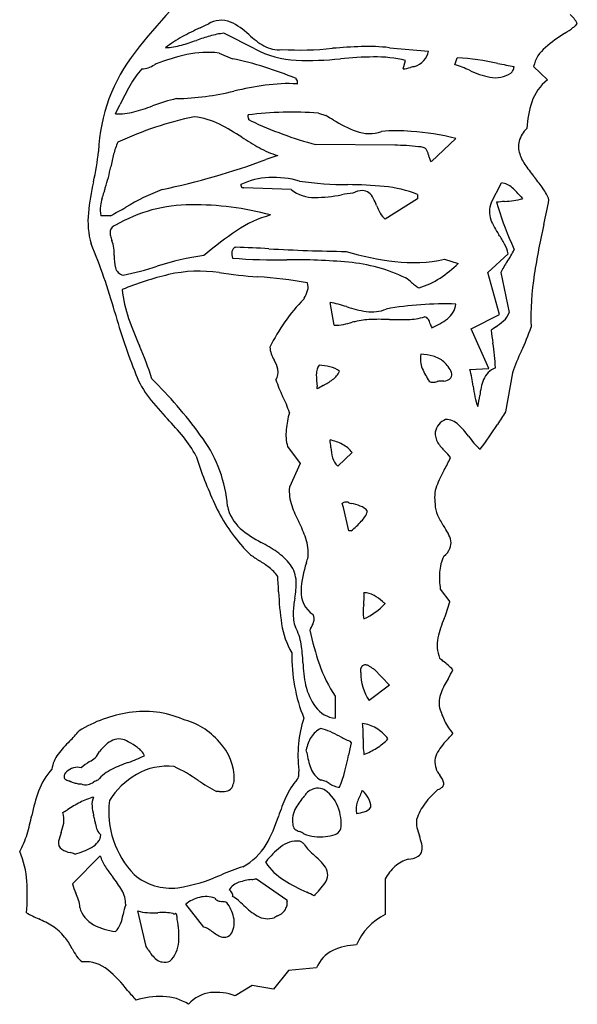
# Model space of a CAD drawing. Extents: x -0.05 to 3.4, y 0.34 to 8.09.
# Tile 1 of 2: x 0.43 to 3.35, y 0.34 to 5.49. Entities that reach past the tile are written whole.
import ezdxf

# ---------------------------------------------------------------- set-up
doc = ezdxf.new("R2010")
doc.units = 0

msp = doc.modelspace()

# ---------------------------------------------------------------- linework, layer by layer
at = {"color": 7, "linetype": 'CONTINUOUS'}
for p, q in [((1.662617, 5.334522), (1.501785, 5.415861)), ((1.475904, 5.312337), (1.546153, 5.28276)), ((2.36695, 5.340068), (2.572149, 5.321581)), ((2.439046, 5.229149), (2.451987, 5.273517)), ((2.708949, 5.251332), (2.721889, 5.286457)), ((1.884453, 5.149657), (1.88561, 5.150812)), ((1.995372, 4.998068), (2.034194, 4.985128)), ((1.641831, 4.958309), (1.63119, 4.962944)), ((2.714494, 4.864967), (2.587168, 4.74596)), ((2.394679, 4.829842), (1.982432, 4.833539)), ((1.782778, 4.776232), (1.720833, 4.755099)), ((2.899358, 4.528514), (2.952968, 4.633886)), ((1.853026, 4.598763), (1.605308, 4.608006)), ((2.51484, 4.550697), (2.344765, 4.443476)), ((2.51484, 4.572881), (2.51484, 4.550697)), ((0.908371, 4.461962), (0.858457, 4.461962)), ((3.005303, 4.319032), (3.019519, 4.284493)), ((1.404247, 4.259442), (1.396413, 4.253067)), ((2.655337, 4.234579), (2.727435, 4.212396)), ((2.882721, 4.164331), (2.988093, 4.26231)), ((2.943725, 3.946192), (2.882721, 4.164331)), ((2.949271, 4.164331), (2.993639, 3.955435)), ((1.922022, 4.030543), (1.919578, 4.025683)), ((2.078561, 3.888883), (2.056378, 4.009046)), ((2.793986, 3.870397), (2.943725, 3.946192)), ((2.198954, 3.910836), (2.198722, 3.911067)), ((2.886418, 3.663349), (2.793986, 3.870397)), ((2.78844, 3.657803), (2.886418, 3.663349)), ((1.141481, 3.591917), (1.124662, 3.609739)), ((1.83454, 3.2548), (1.901092, 3.166064)), ((2.172842, 3.223372), (2.097047, 3.153124)), ((1.901092, 3.166064), (1.843783, 3.042206)), ((2.126394, 2.937296), (2.119232, 2.957168)), ((2.154356, 2.814822), (2.126394, 2.937296)), ((2.167296, 2.814822), (2.154356, 2.814822)), ((2.21744, 2.073517), (2.217208, 2.095701)), ((2.287457, 2.092003), (2.36695, 2.006967)), ((2.36695, 2.006967), (2.261576, 1.927475)), ((2.084107, 1.949658), (2.084107, 1.835043)), ((1.000803, 1.711183), (1.001539, 1.710794)), ((2.159901, 1.714881), (2.167296, 1.705637)), ((2.223447, 1.45193), (2.226453, 1.457919)), ((1.921503, 1.426854), (1.9242, 1.429958)), ((0.708718, 0.969878), (0.85476, 1.115921)), ((1.719, 1.082183), (1.721804, 1.085477)), ((1.719925, 1.080796), (1.719, 1.082183)), ((1.67186, 0.99576), (1.830843, 0.88484)), ((1.095083, 0.640819), (1.050717, 0.827532)), ((1.396413, 0.742494), (1.302132, 0.862657))]:
    msp.add_line(p, q, dxfattribs=at)
for centre, radius, start, end in [((-0.183401, 8.765788), 3.669972, 295.154537, 295.881732), ((1.487772, 5.350399), 0.132942, 68.637848, 121.355536), ((1.383713, 5.151002), 0.357371, 46.088902, 64.742527), ((2.069962, 3.935269), 1.660317, 114.685173, 118.242039), ((1.550471, 4.978285), 0.440276, 96.348793, 106.112729), ((1.952914, 5.757872), 0.474716, 227.395792, 239.317447), ((1.562418, 4.882028), 0.586095, 118.327998, 128.600892), ((1.172966, 5.740392), 0.40103, 273.401194, 285.395988), ((0.975561, 6.449325), 1.136933, 285.502192, 289.651099), ((1.781184, 4.184397), 1.267009, 106.172603, 109.516606), ((1.572599, 4.142806), 1.190926, 102.875785, 110.946568), ((1.416773, 4.810611), 0.505198, 83.27838, 102.524726), ((1.899806, 5.771214), 0.496949, 241.491455, 267.666643), ((1.785305, 5.478155), 0.148637, 239.861364, 277.600116), ((1.90046, 6.91133), 1.583389, 266.542294, 276.129615), ((2.32914, 2.335836), 3.012366, 92.073576, 94.943944), ((2.254869, 4.421509), 0.925372, 83.043234, 92.150528), ((2.478385, 5.339781), 0.095514, 315.490188, 349.015012), ((0.989064, 5.530235), 0.316867, 291.620736, 298.085652), ((1.807781, 3.936457), 1.474946, 116.622343, 116.996828), ((1.124157, 3.339819), 1.98824, 67.690625, 77.745994), ((1.942437, 6.874736), 1.601293, 267.750097, 276.040387), ((2.317324, 3.093901), 2.198142, 90.864417, 95.387446), ((2.295364, 4.614968), 0.676918, 76.621859, 90.948199), ((2.461156, 5.351335), 0.115964, 289.597118, 317.386993), ((2.534216, 4.674692), 0.602533, 65.301007, 73.142197), ((2.667873, 4.081359), 1.206308, 77.215992, 87.433534), ((3.41778, 7.631359), 2.422235, 258.498448, 260.53652), ((1.423121, 4.908978), 0.474515, 137.566464, 150.679744), ((1.071507, 5.322628), 0.09349, 270.853788, 291.530328), ((2.416042, 5.444155), 0.216233, 276.107038, 286.296905), ((2.559423, 4.936855), 0.310955, 101.007263, 105.424221), ((2.985473, 5.635558), 0.459066, 244.24315, 258.288445), ((2.920453, 5.339971), 0.156477, 259.631295, 301.788138), ((2.96554, 5.245133), 0.053397, 314.373682, 334.447902), ((2.946898, 5.252343), 0.073342, 335.64782, 351.963022), ((1.836411, 4.322079), 0.830192, 86.602533, 98.278696), ((1.880376, 5.179804), 0.001575, 201.200095, 221.017523), ((1.903047, 5.197169), 0.030129, 217.635945, 219.666913), ((1.854318, 5.155799), 0.033797, 20.377568, 40.922254), ((1.865351, 5.160329), 0.021881, 330.809404, 379.317104), ((2.36119, 4.377743), 1.552559, 150.538861, 154.633011), ((1.222987, 6.460447), 1.386933, 271.284062, 283.810639), ((2.057228, 2.840552), 2.328082, 98.406519, 102.481653), ((1.431514, 4.251053), 0.841726, 102.170032, 111.172296), ((-1.724968, 6.34426), 2.982221, 333.086457, 334.126941), ((0.949795, 5.301354), 0.307376, 267.101389, 285.234924), ((0.755662, 6.025712), 1.057296, 285.070487, 290.590899), ((1.857846, 3.146137), 1.85703, 85.752971, 97.125549), ((1.736532, 3.14398), 1.876582, 101.995931, 114.874139), ((1.298845, 4.579903), 0.40251, 63.528105, 83.200624), ((1.646966, 4.98291), 0.020352, 163.102658, 190.310616), ((1.659312, 4.98624), 0.033112, 192.157232, 205.350919), ((1.60123, 4.958929), 0.031071, 15.991401, 25.005335), ((1.62235, 4.96504), 0.009085, 346.658195, 375.635851), ((2.509151, 6.798669), 2.034495, 244.766563, 254.995542), ((1.41645, 3.850206), 1.292151, 59.379782, 61.440312), ((2.413494, 5.500639), 0.636226, 237.814515, 249.772968), ((0.964219, 3.920093), 1.142316, 56.45631, 63.256011), ((2.261282, 5.085686), 0.194238, 249.584056, 289.333066), ((2.401282, 4.135951), 0.770179, 84.096314, 95.640349), ((2.427468, 3.810475), 1.092857, 74.773326, 87.218557), ((1.287096, 4.689166), 0.374543, 155.164496, 165.455688), ((2.422711, 6.143085), 1.516446, 236.938554, 240.903943), ((1.938281, 5.273705), 0.52121, 240.963221, 252.641442), ((2.402045, 3.871477), 0.958394, 82.976695, 90.440383), ((2.520514, 4.742813), 0.079876, 72.777891, 90.920081), ((2.533826, 4.786541), 0.034168, 43.237126, 72.389784), ((2.528846, 4.783721), 0.039751, 18.710982, 41.281252), ((2.425578, 4.748325), 0.148917, 12.26793, 18.864061), ((2.04995, 4.490916), 1.162736, 165.439846, 168.79416), ((0.380126, 8.388355), 3.872731, 281.893541, 290.254556), ((2.762872, 4.82282), 0.196507, 192.596035, 198.050709), ((2.654091, 4.787768), 0.08222, 198.315117, 212.643284), ((0.209091, 4.843507), 0.711647, 340.675126, 349.750156), ((1.747854, 4.303455), 0.357654, 91.846366, 116.098124), ((1.764341, 4.176628), 0.485104, 74.081089, 93.31014), ((2.143962, 6.241247), 1.617027, 261.229177, 270.21382), ((2.939436, 4.530453), 0.104314, 47.530275, 82.546457), ((1.109614, 4.496195), 0.251795, 157.890608, 165.280806), ((0.839027, 4.607652), 0.04087, 335.900818, 344.664403), ((0.756502, 4.626673), 0.125536, 346.253701, 351.448392), ((1.591281, 3.512313), 1.162303, 110.814054, 121.24156), ((1.57071, 4.617273), 0.021135, 0.433588, 20.40819), ((1.609897, 4.617739), 0.018055, 180.971648, 191.816284), ((1.597354, 4.615203), 0.005259, 192.757619, 227.27417), ((1.600146, 4.618948), 0.009916, 230.106943, 255.96607), ((1.608609, 4.649217), 0.041343, 254.759598, 265.420605), ((1.973889, 4.753965), 0.196712, 232.090483, 270.927417), ((2.130226, 2.397062), 2.227256, 84.598602, 89.491376), ((2.230151, 4.477803), 0.11565, 91.846591, 117.617693), ((2.22654, 4.539941), 0.053452, 51.398317, 90.124578), ((2.199218, 4.51028), 0.093722, 27.2469, 49.658055), ((2.283052, 3.985972), 0.631021, 68.449421, 84.832801), ((2.745792, 4.305782), 0.400886, 39.419281, 48.796572), ((1.128898, 4.471393), 0.276895, 162.800744, 171.362936), ((0.689412, 4.605995), 0.182744, 343.230912, 344.847772), ((0.851453, 4.562148), 0.014876, 344.7206, 350.160157), ((0.865421, 4.559856), 0.000733, 340.038853, 385.433041), ((1.972599, 5.305541), 0.748275, 270.342576, 281.111979), ((2.376208, 3.049479), 1.543764, 97.431397, 99.673195), ((1.928543, 4.365352), 0.400745, 22.04489, 27.951006), ((4.712971, 5.066519), 1.8641, 196.656337, 203.640134), ((3.057329, 3.387018), 1.152575, 94.407396, 96.488322), ((2.897106, 5.496922), 0.963405, 274.265134, 277.173541), ((2.980933, 4.833808), 0.295014, 277.102714, 286.331052), ((4.132666, 5.490427), 1.423159, 220.808768, 221.323741), ((0.959681, 4.494152), 0.106219, 169.79245, 197.641265), ((-0.322733, 6.792004), 2.635282, 297.850237, 299.838122), ((1.327578, 3.739203), 0.779376, 89.849154, 120.309389), ((1.351562, 3.028057), 1.490681, 74.66439, 90.843), ((2.67572, 4.667624), 0.405258, 202.007131, 208.296628), ((3.009448, 4.482062), 0.119489, 157.123002, 200.111514), ((1.903149, 3.890993), 0.595818, 105.312229, 124.355795), ((2.413313, 4.525306), 0.106747, 207.80237, 230.047805), ((3.237395, 4.574612), 0.365459, 201.448602, 215.454169), ((0.974677, 4.373962), 0.068836, 176.789783, 194.959758), ((0.9405, 4.375414), 0.034635, 142.158201, 176.021665), ((0.95484, 4.36165), 0.054442, 112.220731, 139.97628), ((2.680559, 2.746309), 1.979531, 124.234525, 130.147283), ((1.193426, 4.429498), 0.29452, 194.412154, 199.234372), ((0.71485, 4.258499), 0.213707, 8.98825, 20.251774), ((2.429629, 4.019828), 0.614559, 28.57233, 33.903543), ((0.549891, 4.254176), 0.377928, 359.947221, 365.726681), ((1.621837, 4.262947), 0.07905, 171.724048, 196.780706), ((1.576083, 4.269519), 0.032827, 142.464906, 171.580131), ((1.567194, 4.275322), 0.022258, 96.592866, 140.37015), ((0.808855, -13.413016), 17.726568, 86.99973, 87.556414), ((2.224472, 12.531582), 8.25675, 266.613077, 269.423638), ((2.590582, 5.795847), 1.58555, 253.54346, 262.936309), ((2.811003, 4.226901), 0.180595, 11.307177, 28.745222), ((2.635876, 4.465235), 0.424087, 324.953031, 334.773929), ((1.162365, 4.246148), 0.234672, 178.124505, 193.933188), ((1.559129, 2.979465), 1.283955, 97.28068, 108.447491), ((1.789347, 7.392148), 3.161391, 265.588089, 270.734677), ((1.876375, 1.24164), 2.989739, 84.688089, 90.891019), ((2.49011, 4.978372), 0.761924, 262.874845, 282.524387), ((3.337937, 3.974019), 0.432758, 145.086381, 153.911068), ((0.984804, 4.202188), 0.05175, 194.030942, 258.991561), ((0.649617, 5.774891), 1.655772, 281.330465, 287.693245), ((1.371285, 3.469177), 0.702982, 81.441321, 103.075886), ((2.076156, 3.351826), 0.870127, 64.410105, 84.922963), ((2.249585, 4.713743), 0.692596, 303.491335, 313.62539), ((1.575902, 2.610829), 1.585376, 103.260855, 112.493312), ((1.864338, 6.84168), 2.705379, 261.745045, 266.065093), ((1.552197, 2.047435), 2.099057, 79.407137, 86.545257), ((2.324591, 3.938412), 0.235603, 47.826507, 57.266946), ((2.405667, 4.476309), 0.408457, 286.58196, 303.610715), ((1.648963, 4.148533), 0.68349, 186.12581, 199.140404), ((1.712854, 4.144149), 0.238029, 331.492255, 342.08557), ((1.88819, 4.089204), 0.054318, 340.342765, 383.336586), ((2.764052, 4.436672), 0.428801, 229.006319, 232.478178), ((2.561006, 4.170545), 0.094067, 231.839866, 245.659564), ((2.603774, 3.354376), 0.958529, 135.544757, 154.019878), ((1.917523, 3.303942), 0.718646, 71.757207, 78.85938), ((2.340602, 4.571275), 0.617452, 251.285522, 261.220799), ((2.275263, 4.153937), 0.195034, 261.478274, 292.631039), ((2.649805, 2.334769), 1.666288, 87.775107, 100.354467), ((2.601994, 4.01374), 0.11336, 307.089886, 352.936849), ((2.847355, 4.568267), 1.95326, 199.245921, 203.721299), ((2.287433, 3.483491), 0.436408, 90.991089, 101.697376), ((2.314823, 2.30377), 1.616442, 88.14659, 91.238541), ((2.415622, 5.282556), 1.364053, 267.961576, 272.051373), ((2.455836, 4.242955), 0.323693, 271.524821, 286.905772), ((2.547182, 3.90498), 0.028408, 31.998326, 84.378913), ((2.492357, 3.874023), 0.09135, 14.016207, 30.242706), ((2.464314, 4.184199), 0.332438, 291.988512, 308.301206), ((2.713452, 4.189716), 0.373787, 303.899076, 312.146107), ((2.891241, 3.994109), 0.109458, 311.851725, 339.30912), ((2.075265, 4.149459), 0.260597, 270.72472, 281.455018), ((1.977122, 4.64142), 0.762251, 281.341165, 284.878096), ((2.394338, 3.056899), 0.876281, 102.899067, 104.641512), ((2.781061, 3.954745), 0.208478, 196.324208, 199.429449), ((2.636418, 3.903485), 0.055021, 199.19345, 210.0374), ((3.279302, 3.365854), 0.625711, 124.830695, 127.388731), ((4.49701, 4.051062), 1.608682, 186.713367, 189.111681), ((-0.406318, 3.127707), 1.605072, 17.476715, 24.076052), ((1.839276, 3.775793), 0.09718, 180.899297, 201.716088), ((2.085076, 3.648752), 0.836666, 1.252927, 10.158165), ((2.026801, 3.850825), 0.299159, 201.777528, 208.566008), ((1.605281, 3.615054), 0.18387, 13.842394, 30.283689), ((2.658585, 3.712727), 0.129459, 169.060821, 202.642843), ((2.530212, 3.511444), 0.225853, 73.139522, 89.678855), ((2.554399, 3.579965), 0.153298, 50.629921, 74.363034), ((1.709312, 3.644613), 0.075884, 327.81485, 370.963499), ((2.112454, 3.628672), 0.127617, 166.267383, 179.036384), ((2.036359, 3.648036), 0.049106, 139.409361, 167.13826), ((1.969673, 3.267098), 0.413934, 77.941765, 85.927626), ((2.030508, 3.551278), 0.123316, 52.081551, 78.000188), ((2.843069, 3.788621), 0.328943, 202.472193, 215.672048), ((2.472838, 3.516035), 0.255449, 37.848677, 45.576781), ((2.595371, 3.608703), 0.101854, 19.445047, 38.979467), ((2.194433, 3.500577), 0.614462, 6.591544, 14.825528), ((2.968127, 3.557844), 0.118724, 113.102645, 156.645263), ((2.298912, 3.768711), 0.550534, 197.387545, 207.062946), ((2.456938, 3.627819), 0.472093, 179.636043, 187.153303), ((1.835517, 3.925165), 0.396945, 297.694374, 306.243521), ((2.003404, 3.697126), 0.113772, 305.950387, 334.731127), ((2.646602, 3.653265), 0.05669, 275.09875, 317.492569), ((2.663452, 3.631676), 0.030024, 326.168741, 381.356517), ((3.146374, 3.494736), 0.307647, 159.015613, 174.809014), ((-0.526748, 1.926297), 2.357388, 35.506013, 44.955146), ((0.471776, 3.409006), 1.525162, 5.535544, 6.022787), ((2.311519, 3.038256), 0.609654, 118.566103, 121.847781), ((2.594318, 3.624929), 0.033653, 236.709455, 272.095386), ((2.590341, 3.701455), 0.110279, 272.706345, 283.871099), ((2.654173, 3.430663), 0.167945, 96.93568, 102.865157), ((2.640873, 3.539158), 0.058638, 79.419609, 96.836691), ((3.739577, 3.692726), 0.942621, 187.412866, 190.881059), ((1.318436, 3.267777), 0.550497, 17.385786, 27.062789), ((3.068155, 3.562655), 0.258719, 190.662337, 202.48845), ((2.399116, 3.573586), 0.443814, 345.664238, 353.399439), ((2.312978, 3.299287), 0.487676, 164.175988, 174.712586), ((0.827231, 2.890617), 0.695111, 4.423375, 35.61866), ((2.070485, 3.318699), 0.244445, 174.005589, 195.153509), ((1.636492, 3.216588), 0.426242, 4.559873, 9.907119), ((2.008291, 3.055114), 0.239683, 61.803186, 78.426418), ((2.357191, 3.269244), 0.296401, 183.630604, 194.198762), ((2.049629, 3.128419), 0.155556, 37.619284, 62.464412), ((2.150842, 3.217058), 0.083555, 194.214289, 229.922367), ((2.086819, 3.024594), 0.243674, 175.855138, 198.743119), ((1.728992, 2.985763), 0.212813, 191.254665, 228.1885), ((2.463333, 3.158806), 0.643375, 199.287421, 207.566267), ((2.130797, 2.947797), 0.014885, 114.094958, 140.982666), ((2.141099, 2.928637), 0.036616, 101.145882, 116.572007), ((2.140545, 2.933621), 0.031621, 82.434346, 101.906197), ((2.142293, 2.94589), 0.019229, 51.147401, 82.78552), ((2.317586, 3.625667), 0.684548, 256.204979, 257.333926), ((2.104909, 2.649287), 0.314774, 69.530738, 78.533231), ((2.190583, 2.87224), 0.075972, 35.629296, 71.26289), ((2.125832, 2.958311), 0.133233, 315.104371, 341.709032), ((1.331457, 2.567456), 0.633668, 19.113892, 27.603762), ((1.804573, 3.256007), 0.57115, 309.425578, 316.696035), ((1.955528, 3.262967), 0.570676, 229.791151, 243.038974), ((1.273607, 1.966532), 0.894252, 55.613077, 61.756005), ((1.7025, 2.698609), 0.240147, 355.082668, 378.535275), ((1.602362, 2.448225), 0.311066, 37.444949, 55.47531), ((0.079789, 3.1955), 1.932544, 343.52946, 344.468418), ((1.719616, 2.543546), 0.160079, 2.617126, 35.874073), ((2.434563, 2.47519), 0.530331, 161.030575, 176.999372), ((1.455583, 2.541351), 0.424051, 349.229317, 361.28422), ((2.049475, 2.496011), 0.144682, 177.250619, 235.556285), ((2.097456, 2.469648), 0.1381, 356.625362, 369.024434), ((2.2328, 2.384294), 0.107021, 59.8174, 89.439639), ((2.126163, 2.206183), 0.314609, 49.40286, 59.337679), ((2.443212, 2.362368), 0.579693, 170.092844, 177.496091), ((2.632975, 2.379044), 0.403732, 172.69781, 178.163249), ((1.763209, 2.488236), 0.472864, 352.969517, 356.761005), ((2.095694, 2.664411), 0.3393, 294.027295, 317.229043), ((2.949221, 3.206263), 0.98069, 230.912544, 231.949361), ((2.082986, 2.379556), 0.219064, 177.871415, 198.473391), ((1.920252, 2.353189), 0.052899, 343.036171, 386.38029), ((2.355447, 2.387774), 0.126067, 178.086136, 195.298584), ((1.813486, 2.387567), 0.16506, 328.829586, 342.435536), ((1.6544, 2.1848), 0.253906, 8.551041, 29.581474), ((3.45751, 2.618739), 1.540824, 192.115184, 199.03258), ((2.607296, 1.940445), 0.746109, 151.002829, 151.596412), ((1.051873, 2.091748), 0.863574, 2.283805, 8.71208), ((2.586988, 2.14503), 0.672491, 181.607827, 191.847098), ((2.685386, 2.353954), 0.724563, 199.149939, 213.916594), ((2.247536, 2.084591), 0.032299, 124.129996, 159.880793), ((2.240116, 2.092886), 0.021322, 79.302592, 120.128699), ((2.234803, 2.064648), 0.050055, 60.603245, 79.326535), ((2.474721, 2.071581), 0.257289, 179.568837, 214.062312), ((2.174525, 1.953708), 0.176309, 55.850516, 61.233267), ((2.366366, 2.237644), 0.166361, 236.06591, 239.299699), ((2.29251, 2.112031), 0.020655, 237.563143, 255.840155), ((2.242047, 2.082627), 0.322235, 193.579783, 215.836342), ((2.09864, 1.980515), 0.146196, 216.298478, 264.295066), ((2.208776, 1.641972), 0.166283, 57.890097, 83.897651), ((1.821797, 1.748755), 0.408871, 357.12417, 368.234049), ((2.06231, 1.671372), 0.122593, 116.133691, 148.362036), ((1.94693, 1.522929), 0.26569, 65.546705, 76.642408), ((1.67024, 0.907843), 0.940143, 62.394077, 65.71402), ((2.175719, 1.582152), 0.234553, 38.392644, 58.817514), ((0.976044, 1.598745), 0.133754, 114.589578, 132.676423), ((0.95238, 1.643857), 0.082931, 54.274761, 112.691825), ((0.839551, 1.385639), 0.363271, 54.612487, 63.518183), ((2.104307, 1.641043), 0.174298, 147.115357, 170.265383), ((2.524304, 2.538655), 0.900773, 242.321861, 246.137407), ((4.51066, 1.158961), 2.406285, 166.868514, 168.405622), ((2.695668, 1.706922), 0.466003, 177.377902, 187.681674), ((2.153518, 1.915988), 0.279031, 301.706309, 317.595735), ((0.751555, 1.707815), 0.109856, 313.62502, 334.931314), ((1.127223, 1.430984), 0.359578, 132.26657, 140.175976), ((0.989309, 1.594367), 0.106387, 24.85628, 55.266753), ((-0.122011, 1.288008), 2.089832, 10.113245, 10.5464), ((2.334593, 1.712134), 0.403314, 188.148206, 200.131572), ((2.03432, 2.115907), 0.511772, 292.946669, 301.296239), ((0.943513, 1.366419), 0.28142, 120.844591, 132.074963), ((0.7087, 1.763345), 0.179767, 300.236898, 311.30082), ((1.223849, 0.948052), 0.692665, 108.748582, 116.333377), ((0.778587, 2.25987), 0.692659, 288.748261, 296.332827), ((1.304408, 1.790381), 0.861835, 338.502815, 350.12526), ((0.696404, 1.528959), 0.031359, 125.463792, 183.687019), ((0.743548, 1.48079), 0.0985, 106.708388, 131.554195), ((0.735331, 1.51907), 0.059556, 70.783965, 109.726879), ((1.030254, 1.34311), 0.252732, 116.727805, 138.209945), ((2.066658, 1.614108), 0.118009, 200.218826, 240.368847), ((0.684787, 1.532158), 0.020357, 194.847362, 238.550632), ((0.708218, 1.569266), 0.064241, 237.990752, 260.09224), ((0.695551, 1.502542), 0.0038, 64.877851, 105.173188), ((0.698776, 1.510999), 0.006383, 228.616401, 253.592891), ((0.762072, 1.66646), 0.174205, 248.05642, 253.426115), ((0.784974, 1.733673), 0.245174, 252.776919, 258.093472), ((0.752794, 1.572351), 0.080703, 256.818989, 270.863599), ((0.765022, 1.587923), 0.103252, 284.919653, 302.202063), ((0.920112, 1.329153), 0.198473, 113.233476, 120.277034), ((2.006834, 1.456953), 0.054598, 64.645813, 88.449211), ((1.941164, 1.315197), 0.210825, 58.267278, 65.014541), ((2.166561, 1.679122), 0.217247, 238.190017, 245.848528), ((0.778894, 1.555182), 0.068225, 248.609084, 280.738564), ((1.968452, 1.409389), 0.048799, 128.050049, 155.070662), ((1.999853, 1.37616), 0.094416, 110.657498, 130.62778), ((1.992676, 1.400445), 0.069185, 45.548731, 112.190926), ((1.925674, 1.304414), 0.185676, 12.199427, 51.552744), ((2.107454, 1.547613), 0.073065, 245.947069, 269.08734), ((2.554349, 1.274365), 0.375533, 151.781631, 160.99258), ((2.080684, 1.317388), 0.202479, 29.475646, 43.951966), ((1.213453, 0.527657), 0.983953, 118.172399, 122.619827), ((0.901976, 1.108914), 0.3245, 104.699112, 118.145877), ((0.90376, 1.384243), 0.092537, 155.379604, 185.219754), ((2.164975, 1.204101), 0.329996, 137.544543, 150.373631), ((2.306782, 1.359278), 0.11381, 160.817645, 190.899305), ((2.159305, 1.362789), 0.111697, 3.282543, 29.045046), ((-0.733709, 3.625973), 2.675464, 301.364129, 301.973984), ((0.542549, 1.303841), 0.122189, 351.625161, 377.929505), ((1.097478, 1.403151), 0.287174, 185.460446, 195.087575), ((1.984914, 1.302887), 0.12468, 148.930384, 190.367326), ((1.87132, 1.282207), 0.243709, 1.408733, 14.602877), ((2.173643, 1.551579), 0.214887, 275.710461, 286.784214), ((2.212521, 1.41882), 0.076565, 287.618588, 319.588959), ((0.296703, 1.198781), 0.539308, 11.252665, 13.906945), ((0.608707, 1.244801), 0.224874, 9.572525, 15.268156), ((2.015131, 1.282287), 0.1, 341.131168, 363.388635), ((0.991454, 1.111774), 0.363726, 159.871758, 167.303623), ((0.399281, 1.332223), 0.26816, 339.186748, 350.083749), ((0.98974, 1.306217), 0.16109, 188.575398, 200.140922), ((0.886344, 1.268761), 0.051122, 200.630279, 236.941553), ((1.893204, 1.278705), 0.030985, 176.771076, 228.498978), ((1.922587, 1.320381), 0.08186, 232.428673, 250.999196), ((1.824396, 1.063044), 0.193637, 64.311924, 68.318324), ((1.882371, 1.183349), 0.060092, 51.744591, 64.404151), ((2.07018, 1.269993), 0.044365, 286.620198, 333.137506), ((0.675976, 1.182907), 0.040328, 167.384305, 235.545723), ((0.750008, 1.264326), 0.120433, 299.585826, 320.398298), ((0.787045, 1.232687), 0.071732, 321.011946, 354.582978), ((1.882926, 1.058517), 0.133982, 83.800832, 129.909252), ((1.841036, 1.065519), 0.138798, 58.899615, 65.625583), ((1.897763, 1.162897), 0.026173, 36.210097, 55.118687), ((2.006548, 1.469054), 0.253879, 249.966892, 275.851815), ((2.019852, 1.395555), 0.179499, 274.018808, 290.552898), ((0.723995, 1.267678), 0.13765, 239.029195, 258.745848), ((0.649871, 0.934547), 0.203687, 69.363476, 76.583792), ((0.626024, 1.498253), 0.385151, 284.377055, 298.443584), ((2.100801, 0.78489), 0.483726, 128.910919, 141.581675), ((2.052081, 1.288023), 0.172536, 219.4651, 221.708044), ((2.03507, 1.237027), 0.128718, 209.711965, 225.651112), ((2.362923, 1.562627), 0.59077, 224.987393, 229.008685), ((1.06204, 1.17667), 0.215999, 196.334565, 213.281723), ((1.606628, 0.690221), 0.563819, 44.135077, 49.150179), ((1.909575, 0.982222), 0.143065, 26.462923, 44.6912), ((1.471879, 1.444216), 0.705436, 213.181173, 218.50162), ((1.986429, 1.26139), 0.32193, 214.123179, 238.146473), ((1.977055, 1.01639), 0.067432, 349.874474, 386.022814), ((0.517377, 0.676839), 0.519307, 29.966786, 39.19993), ((1.68843, 0.640736), 0.353486, 96.689707, 107.858805), ((1.508482, 1.936149), 0.954476, 278.359759, 279.855845), ((2.334328, 1.823441), 0.982939, 238.211586, 246.033547), ((1.945365, 1.027024), 0.100617, 315.8475, 347.084852), ((0.959391, 1.033174), 0.258541, 194.17128, 205.845386), ((0.832911, 0.859032), 0.154951, 359.9735, 389.882596), ((1.607868, 0.888583), 0.092877, 107.44406, 147.525633), ((1.489183, 0.890201), 0.062886, 29.209053, 50.108805), ((1.787401, 1.126746), 0.286018, 314.64318, 323.579998), ((0.404239, 0.770562), 0.355611, 18.725308, 24.931674), ((0.621454, 0.844706), 0.126092, 0.596718, 18.504079), ((1.416704, 0.723055), 0.180598, 103.754184, 129.375918), ((1.406769, 0.769279), 0.133344, 69.383401, 104.32973), ((1.483311, 0.915641), 0.03661, 216.07622, 251.648298), ((1.504608, 0.985526), 0.109661, 252.583064, 264.440948), ((1.481549, 0.754512), 0.122501, 73.386341, 84.173352), ((1.518329, 0.906364), 0.029559, 9.83822, 29.431112), ((1.535586, 0.909173), 0.012077, 331.042251, 370.697642), ((1.476336, 0.767546), 0.152678, 49.510249, 62.788223), ((1.151864, 0.379706), 0.658342, 46.443321, 49.950695), ((2.010595, 0.908253), 0.181271, 187.42116, 189.675332), ((1.775483, 0.865838), 0.057671, 356.339491, 371.958845), ((0.68661, -1.736376), 2.939873, 64.047178, 64.870858), ((2.395241, 0.526897), 0.568001, 135.749636, 137.991663), ((0.889931, 0.885189), 0.147682, 195.380875, 241.474112), ((1.28411, 0.750452), 0.315494, 159.883598, 169.305963), ((1.108919, 1.015598), 0.196866, 252.804061, 267.733211), ((1.338466, 0.742498), 0.220153, 13.659605, 35.999707), ((1.854882, 1.102381), 0.349994, 224.560865, 239.307664), ((1.77309, 0.862075), 0.056605, 308.070406, 339.825885), ((1.782561, 0.868718), 0.050901, 329.066906, 352.592991), ((0.654688, 0.869927), 0.325167, 340.429154, 349.200061), ((1.133673, 1.53713), 0.718981, 267.405937, 271.740648), ((1.178013, -0.048449), 0.867222, 88.718364, 91.486762), ((1.193306, 0.593277), 0.225316, 79.185888, 88.956458), ((1.242163, 0.821839), 0.00979, 227.755882, 267.215096), ((1.241378, 0.826103), 0.014046, 271.260178, 291.711194), ((1.249939, 0.805408), 0.008353, 88.097132, 113.753267), ((1.249306, 0.80978), 0.00408, 18.481554, 77.117683), ((1.220896, 0.797507), 0.035015, 7.220059, 22.794472), ((1.024756, 0.766166), 0.233627, 4.172687, 8.800182), ((0.815009, 0.696257), 0.451204, 356.192581, 371.105299), ((1.43667, 0.767193), 0.118898, 332.838817, 373.271441), ((1.73039, 0.895927), 0.108929, 240.187541, 288.133254), ((1.892932, 0.577221), 0.250706, 116.180194, 120.871376), ((1.720941, 0.934357), 0.145709, 294.914144, 306.687228), ((0.962335, 1.017449), 0.298462, 241.387273, 264.600816), ((0.863633, 0.796033), 0.103541, 313.002362, 340.22659), ((1.378746, 0.663955), 0.080501, 58.636616, 77.32257), ((1.249235, 0.444764), 0.33509, 54.235169, 59.234006), ((1.643945, 0.99296), 0.340422, 234.255749, 239.17922), ((1.51322, 0.772282), 0.083936, 238.631515, 256.744553), ((1.502876, 0.730044), 0.040453, 257.286968, 292.438581), ((1.492619, 0.747778), 0.06082, 294.994603, 325.027607), ((0.518461, 0.243893), 0.700031, 32.91473, 34.542132), ((1.268497, 0.716116), 0.186544, 209.490884, 230.171744), ((1.113882, 0.674238), 0.151543, 313.889821, 356.995786), ((1.188473, 0.626876), 0.066894, 233.856041, 261.843948), ((1.189414, 0.650215), 0.090162, 263.356206, 289.11735)]:
    msp.add_arc(centre, radius, start, end, dxfattribs=at)
at = {"layer": 'out line', "color": 162, "linetype": 'CONTINUOUS'}
for p, q in [((3.349965, 5.467393), (3.349503, 5.467161)), ((3.121196, 5.242089), (3.193292, 5.171842)), ((3.010276, 3.641165), (2.975153, 3.435967)), ((2.633154, 2.509797), (2.683067, 2.443246)), ((1.884453, 1.515228), (1.883299, 1.514535)), ((2.344765, 0.99576), (2.344765, 0.809046)), ((1.840086, 0.516961), (1.760594, 0.418982)), ((1.986129, 0.529901), (1.840086, 0.516961)), ((1.649676, 0.437469), (1.560942, 0.383858)), ((1.760594, 0.418982), (1.649676, 0.437469))]:
    msp.add_line(p, q, dxfattribs=at)
for centre, radius, start, end in [((3.45085, 3.44566), 3.054224, 131.480478, 142.221067), ((3.193133, 5.379481), 0.179791, 29.272935, 48.635338), ((3.240895, 5.562467), 0.145862, 306.36053, 313.64564), ((3.316099, 5.484843), 0.037795, 312.366123, 332.105752), ((3.70841, 4.736875), 0.800367, 121.916042, 130.991073), ((2.822272, 6.139155), 0.85847, 302.638414, 306.041533), ((1.744121, 4.761169), 0.899376, 141.850462, 177.626531), ((3.29478, 5.201922), 0.178171, 128.685271, 166.971331), ((3.348003, 4.975105), 0.250282, 128.180967, 161.069602), ((3.660408, 4.884707), 0.575335, 162.647478, 176.625188), ((3.189232, 4.810474), 0.149427, 133.66016, 164.374336), ((3.160584, 4.823643), 0.118394, 166.77845, 198.709488), ((-0.460502, 4.931668), 1.312799, 347.085381, 354.174274), ((3.284945, 4.866824), 0.250037, 198.940369, 215.196512), ((3.881783, 5.2786), 0.97513, 214.755145, 219.286651), ((2.103316, 4.343822), 1.317548, 167.086883, 174.190201), ((2.354466, 4.030256), 0.997447, 35.05378, 39.23522), ((2.971185, 4.460538), 0.24547, 20.163277, 35.514796), ((-4.584269, 6.09796), 7.939216, 347.769867, 348.720972), ((1.236272, 4.433536), 0.445879, 174.381097, 195.541287), ((7.099482, 3.531879), 4.023097, 167.303146, 171.092573), ((-1.833512, 3.197912), 2.866445, 15.430054, 22.916407), ((4.598738, 3.927542), 1.491253, 171.23395, 181.840757), ((3.95558, 4.807146), 3.142159, 195.630163, 201.96363), ((2.020258, 4.249932), 1.149283, 334.490275, 341.204336), ((4.208312, 3.210768), 1.273001, 154.690914, 160.239041), ((1.461901, 3.789161), 0.448869, 200.505762, 218.449796), ((2.30552, 4.453641), 1.52275, 218.291879, 223.793279), ((-0.099942, 2.158875), 1.801744, 39.546113, 43.530518), ((2.700252, 3.309664), 0.095931, 114.22929, 140.943834), ((2.656913, 3.292807), 0.104412, 47.160678, 87.820716), ((5.655926, 1.613217), 3.241753, 145.786871, 147.167454), ((2.686958, 3.317394), 0.080772, 139.259967, 170.595167), ((2.460637, 3.081672), 0.392687, 35.508378, 47.107963), ((1.531027, 4.252102), 1.655105, 322.382987, 327.829185), ((0.872121, 2.960065), 0.542058, 26.849617, 39.662713), ((2.694474, 3.322518), 0.087575, 174.709581, 212.502525), ((3.394213, 3.772176), 0.768589, 216.988276, 220.472278), ((2.843976, 3.422673), 0.267509, 213.387945, 225.745199), ((2.985654, 3.422913), 0.23109, 220.347353, 231.58024), ((3.525243, 3.90621), 2.280042, 197.9142, 204.597347), ((2.069875, 3.469505), 0.674199, 330.043096, 336.205261), ((2.399988, 2.975537), 0.362635, 37.738631, 44.80188), ((3.092252, 2.872426), 0.509786, 149.280194, 159.870764), ((2.779048, 2.989356), 0.175484, 160.524665, 191.799808), ((2.286164, 3.342128), 0.918614, 204.775652, 221.650325), ((2.721132, 2.946236), 0.11409, 176.363946, 206.093908), ((2.995389, 3.077395), 0.418092, 205.704766, 214.282749), ((2.210522, 2.548917), 0.528126, 28.646753, 33.693237), ((2.558233, 2.737654), 0.1325, 10.852483, 29.105811), ((1.769028, 2.857257), 0.21079, 216.581688, 232.543415), ((2.618288, 2.750178), 0.071167, 337.287679, 370.053057), ((1.987448, 3.146779), 0.573457, 232.81227, 238.49645), ((2.846837, 2.586324), 0.217261, 153.954256, 176.779156), ((2.582897, 2.769116), 0.111191, 308.187587, 335.326623), ((1.394359, 2.177791), 0.56263, 52.349564, 58.56509), ((1.599923, 2.446727), 0.224137, 35.331663, 51.960595), ((-1.304474, 2.34331), 3.096035, 2.817177, 4.316701), ((3.065376, 2.569981), 0.436392, 176.248813, 187.927034), ((3.229297, 2.543957), 1.442293, 181.92623, 188.617621), ((2.07378, 2.601047), 0.62939, 337.112423, 345.479846), ((2.21414, 2.388562), 0.415315, 188.406418, 210.617116), ((3.165513, 2.135694), 0.557392, 156.689542, 167.600035), ((2.807371, 2.216654), 0.190232, 168.252246, 200.732419), ((2.739016, 2.162418), 0.882413, 179.050413, 201.77728), ((3.958448, 3.726148), 2.062191, 229.875119, 230.555104), ((2.20141, 1.574872), 0.71548, 45.857357, 51.350741), ((2.057086, 2.410861), 0.719027, 329.073032, 333.346115), ((3.060447, 1.800073), 0.455666, 148.032293, 158.304958), ((2.774, 1.91519), 0.146959, 158.723433, 190.403148), ((1.102973, 1.191037), 0.680022, 98.168795, 121.878327), ((1.086852, 1.371131), 0.499557, 66.569457, 99.273535), ((3.236396, 2.08661), 0.638406, 198.064059, 204.819108), ((1.192774, 1.464258), 0.376823, 40.819298, 75.755776), ((2.507166, 1.641974), 0.618494, 161.810603, 187.308753), ((2.877396, 1.921987), 0.243466, 205.11886, 223.126671), ((0.197527, 2.220368), 0.70898, 314.524885, 320.404662), ((1.976215, 2.387976), 0.960936, 316.722996, 318.842192), ((1.114227, 1.281564), 0.603164, 134.0737, 142.686012), ((1.272909, 1.516205), 0.282525, 359.052108, 403.470822), ((2.937395, 1.463928), 0.372565, 134.594543, 148.796918), ((0.766347, 1.5455), 0.166494, 142.35433, 171.942537), ((2.70246, 1.606687), 0.097657, 149.027624, 200.469815), ((0.843437, 1.343284), 0.330771, 137.007663, 160.369776), ((1.202773, 1.269403), 0.31472, 83.000288, 120.391703), ((0.878774, 0.800748), 0.860992, 55.495298, 65.111446), ((1.75117, 1.551514), 0.142677, 352.791895, 362.286329), ((2.073485, 1.561312), 0.179799, 179.369148, 181.308678), ((2.667805, 1.586876), 0.058618, 194.16153, 212.155219), ((2.86255, 1.704064), 0.285894, 211.2666, 215.610475), ((1.24798, 1.189433), 0.406575, 120.185604, 148.095839), ((1.99365, 2.445795), 1.126282, 236.163207, 241.888843), ((1.48707, 1.515247), 0.068427, 331.8232, 356.887105), ((2.181009, 1.263732), 0.388839, 139.700131, 155.855024), ((1.872813, 1.52939), 0.018183, 305.218386, 337.385616), ((1.84987, 1.539496), 0.043251, 336.713952, 352.180914), ((2.419261, 1.385444), 0.260023, 30.227172, 35.81355), ((2.596654, 1.487595), 0.055333, 8.506936, 31.307102), ((2.627522, 1.492831), 0.024038, 319.206001, 367.047537), ((1.437525, 1.136956), 0.959661, 160.683027, 168.623564), ((1.460052, 1.137474), 0.314913, 87.081452, 89.470141), ((1.489533, 1.621973), 0.170525, 265.477147, 277.96488), ((1.508525, 1.493773), 0.040943, 276.503687, 325.970477), ((1.612679, 1.449225), 0.07348, 152.691936, 162.876541), ((2.933343, 1.103053), 0.476044, 131.130358, 142.899098), ((2.603839, 1.517277), 0.058018, 286.393139, 316.208504), ((1.370903, 1.346229), 0.471668, 172.926873, 224.107819), ((2.867593, 0.958321), 1.140286, 155.963249, 161.419755), ((2.779779, 1.216937), 0.284874, 142.536693, 161.71158), ((-0.770458, 1.595013), 1.295364, 343.606355, 348.025374), ((1.05903, 1.550771), 0.762927, 330.531681, 342.523504), ((2.616806, 1.289729), 0.108787, 171.221965, 193.640158), ((2.938346, 1.362422), 0.438431, 192.962702, 199.041504), ((0.064505, 1.349479), 0.425049, 330.178774, 343.592422), ((2.132497, 1.084041), 0.414147, 13.060903, 19.074433), ((0.005562, 0.952236), 0.466347, 3.703125, 23.488251), ((1.454135, 1.336212), 0.313479, 297.681211, 329.148432), ((2.49364, 1.151087), 0.044578, 301.396455, 346.890213), ((2.453097, 1.156743), 0.085427, 349.364255, 374.154569), ((2.507001, 0.938057), 0.164838, 104.787826, 132.40741), ((2.457076, 1.217819), 0.12064, 273.731824, 299.708157), ((2.197964, -0.703357), 1.860747, 108.752741, 112.388884), ((2.568263, 0.869816), 0.256541, 132.231351, 150.598085), ((-0.525282, 0.915738), 0.998443, 354.398988, 363.825699), ((1.224795, 1.241342), 0.294937, 229.239502, 276.859897), ((1.126081, 1.813089), 0.874887, 278.806414, 294.523856), ((0.806354, 1.409204), 0.680732, 240.233588, 246.307351), ((0.299299, 0.245692), 0.588471, 58.709154, 66.620619), ((2.484206, 0.527704), 0.314002, 116.364293, 157.065852), ((0.482103, 0.551178), 0.232489, 36.888992, 58.105081), ((0.538329, 0.569653), 0.177446, 31.438478, 43.027319), ((0.231144, 0.381635), 0.537604, 27.643427, 31.459203), ((1.031166, 0.796065), 0.363403, 207.003056, 214.301674), ((2.146573, 0.465105), 0.173034, 115.581195, 158.008671), ((2.201744, 0.34437), 0.305766, 91.2591, 115.137086), ((0.816096, 0.649043), 0.102883, 214.163244, 238.492506), ((0.777077, 0.379995), 0.181932, 49.890954, 94.65008), ((0.455666, -0.008297), 0.685986, 37.837114, 50.252867), ((2.004192, 1.240465), 1.303494, 219.433974, 222.390501), ((1.169593, -0.062896), 0.443481, 88.311204, 106.791791), ((1.177646, 0.123115), 0.257326, 57.231839, 88.882774), ((1.450878, 0.226061), 0.175531, 96.401845, 139.742869), ((1.460932, 0.117992), 0.284055, 69.385344, 95.986614)]:
    msp.add_arc(centre, radius, start, end, dxfattribs=at)

doc.saveas('drawing.dxf')
